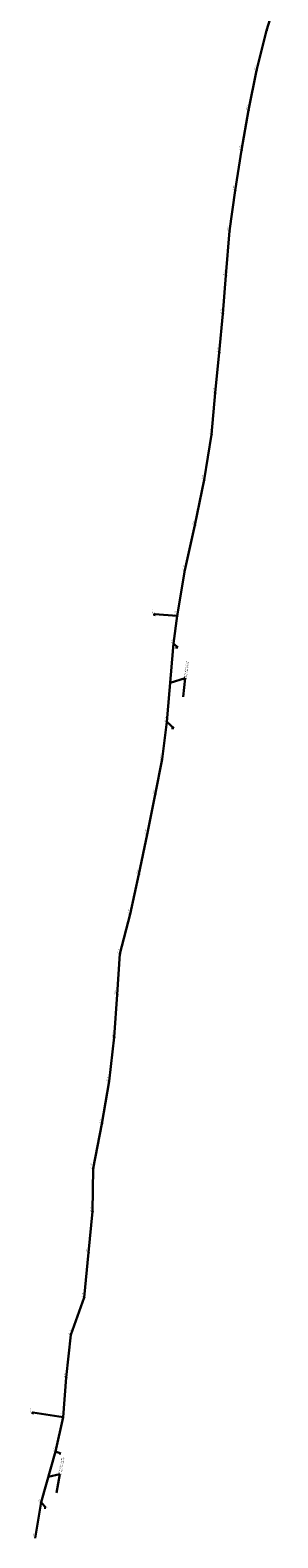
# Model space of a CAD drawing. Header units: metres. Extents: x 1311711 to 1330449, y 760333 to 801791.
# Tile 5 of 6: x 1322730 to 1323156, y 791428 to 794023. Entities that reach past the tile are written whole.
import ezdxf
from ezdxf import colors
from ezdxf.entities.mleader import LeaderData, LeaderLine
from ezdxf.enums import TextEntityAlignment as Align
from ezdxf.math import Vec2, Vec3

# ---------------------------------------------------------------- set-up
doc = ezdxf.new("R2010")
doc.units = ezdxf.units.M
for name, color, linetype, lineweight in [('АСУДД_Блок_Колодцы_ОПС', 174, 'Continuous', 30), ('АСУДД_Блок_подписи_редактируемые', 7, 'Continuous', 25), ('АСУДД_ТРАССА_[Г!63-6!110-4]_ГНБ_БК', 120, 'ASUD_TRAS_M', 30), ('АСУДД_ТРАССА_[Д!63-6!110-3]_ГОСТ_БК', 174, 'ASUD_TRAS_M', 30), ('АСУДД_ТРАССА_[З!110-4]_БК', 174, 'ASUD_TRAS_M', 30), ('АСУДД_ТРАССА_[З!63-6!110-3]_БК', 174, 'ASUD_TRAS_M', 30), ('АСУДД_ТРАССА_[З!90-4]_БК', 174, 'ASUD_TRAS_M', 30), ('Выноски_(I)', 7, 'Continuous', 30), ('Выноски_ГНБ_(I)', 7, 'Continuous', 30)]:
    doc.layers.add(name, color=color, linetype=linetype, lineweight=lineweight)
doc.styles.add('ESKD2', font='isocpeui.ttf')
doc.styles.get("Standard").update_dxf_attribs({"font": 'arial.ttf'})
doc.styles.add('ОПС', font='CS_Gost2304.shx', dxfattribs={"width": 0.75, "height": 2})
doc.linetypes.add('ASUD_TRAS_M', pattern='A,3,-0.5,["N",Standard,S=0.5,R=0,X=0,Y=-0.25],-1', length=4.5)

# ---------------------------------------------------------------- blocks, each defined once
blk = doc.blocks.new('_None')

msp = doc.modelspace()

# ---------------------------------------------------------------- linework, layer by layer
at = {"layer": 'АСУДД_Блок_Колодцы_ОПС', "linetype": 'Continuous'}
for centre, radius in [((1323136.591126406, 794021.9604118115), 0.4999999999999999), ((1323119.435480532, 793953.5793199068), 0.4999999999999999), ((1323105.818827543, 793885.0201862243), 0.4999999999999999), ((1323093.5987234, 793816.0522719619), 0.5), ((1323082.793764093, 793746.7782680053), 0.5), ((1323073.090117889, 793677.2651894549), 0.4999999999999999), ((1323066.820981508, 793600.8310003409), 0.4999999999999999), ((1323061.371842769, 793534.8816712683), 0.4999999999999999), ((1323055.354231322, 793468.1018595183), 0.5), ((1323048.279489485, 793398.6272729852), 0.4999999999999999), ((1323042.151978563, 793327.0878518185), 0.5), ((1323029.46270671, 793248.7331766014), 0.4999999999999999), ((1323013.51971577, 793170.8126922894), 0.4999999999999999), ((1322996.007884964, 793093.4194778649), 0.4999999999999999), ((1322943.810145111, 793017.7660375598), 0.5), ((1322982.877938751, 793014.8124761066), 0.4999999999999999), ((1322976.755999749, 792967.1575350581), 0.5), ((1322965.149891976, 792832.629167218), 0.4999999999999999), ((1322956.979931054, 792768.0782626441), 0.4999999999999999), ((1322945.166908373, 792707.6464723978), 0.4999999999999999), ((1322931.136950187, 792638.8365043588), 0.4999999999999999), ((1322917.255602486, 792570.2212149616), 0.4999999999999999), ((1322901.97769833, 792501.7990940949), 0.4999999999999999), ((1322884.466317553, 792433.2319112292), 0.5), ((1322879.840186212, 792363.0395755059), 0.5), ((1322874.586394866, 792289.827986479), 0.4999999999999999), ((1322865.722767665, 792214.4023392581), 0.5), ((1322853.472295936, 792140.9595211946), 0.5), ((1322838.464815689, 792064.1025713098), 0.4999999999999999), ((1322837.30617696, 791989.7238513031), 0.4999999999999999), ((1322830.506763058, 791919.1450456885), 0.5), ((1322823.237432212, 791841.765616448), 0.4999999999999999), ((1322799.850407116, 791777.7192723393), 0.5), ((1322792.319312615, 791703.9071850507), 0.4999999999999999), ((1322734.5877475, 791643.6794809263), 0.5), ((1322786.59898357, 791635.8812717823), 0.5), ((1322773.785369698, 791576.6183327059), 0.5), ((1322748.933035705, 791489.5924446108), 0.5)]:
    msp.add_circle(centre, radius, dxfattribs=at)
at = {"layer": 'АСУДД_ТРАССА_[Г!63-6!110-4]_ГНБ_БК'}
for p, q in [((1322965.149891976, 792832.629167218), (1322976.755999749, 792967.1575350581)), ((1322748.933035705, 791489.5924446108), (1322773.785369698, 791576.6183327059))]:
    msp.add_line(p, q, dxfattribs=at)
at = {"layer": 'АСУДД_ТРАССА_[Д!63-6!110-3]_ГОСТ_БК'}
msp.add_line((1322838.464815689, 792064.1025713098), (1322853.472295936, 792140.9595211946), dxfattribs=at)
at = {"layer": 'АСУДД_ТРАССА_[З!110-4]_БК'}
for p, q in [((1322943.810145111, 793017.7660375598), (1322982.877938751, 793014.8124761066)), ((1322734.5877475, 791643.6794809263), (1322786.59898357, 791635.8812717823))]:
    msp.add_line(p, q, dxfattribs=at)
at = {"layer": 'АСУДД_ТРАССА_[З!63-6!110-3]_БК'}
for p, q in [((1323136.591126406, 794021.9604118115), (1323155.972545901, 794084.5774651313)), ((1323119.435480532, 793953.5793199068), (1323136.591126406, 794021.9604118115)), ((1323105.818827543, 793885.0201862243), (1323119.435480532, 793953.5793199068)), ((1323093.5987234, 793816.0522719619), (1323105.818827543, 793885.0201862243)), ((1323082.793764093, 793746.7782680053), (1323093.5987234, 793816.0522719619)), ((1323073.090117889, 793677.2651894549), (1323082.793764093, 793746.7782680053)), ((1323066.820981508, 793600.8310003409), (1323073.090117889, 793677.2651894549)), ((1323061.371842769, 793534.8816712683), (1323066.820981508, 793600.8310003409)), ((1323055.354231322, 793468.1018595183), (1323061.371842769, 793534.8816712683)), ((1323048.279489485, 793398.6272729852), (1323055.354231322, 793468.1018595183)), ((1323042.151978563, 793327.0878518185), (1323048.279489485, 793398.6272729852)), ((1323029.46270671, 793248.7331766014), (1323042.151978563, 793327.0878518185)), ((1323013.51971577, 793170.8126922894), (1323029.46270671, 793248.7331766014)), ((1322996.007884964, 793093.4194778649), (1323013.51971577, 793170.8126922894)), ((1322982.877938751, 793014.8124761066), (1322996.007884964, 793093.4194778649)), ((1322976.755999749, 792967.1575350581), (1322982.877938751, 793014.8124761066)), ((1322956.979931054, 792768.0782626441), (1322965.149891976, 792832.629167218)), ((1322945.166908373, 792707.6464723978), (1322956.979931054, 792768.0782626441)), ((1322931.136950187, 792638.8365043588), (1322945.166908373, 792707.6464723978)), ((1322917.255602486, 792570.2212149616), (1322931.136950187, 792638.8365043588)), ((1322901.97769833, 792501.7990940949), (1322917.255602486, 792570.2212149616)), ((1322884.466317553, 792433.2319112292), (1322901.97769833, 792501.7990940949)), ((1322879.840186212, 792363.0395755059), (1322884.466317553, 792433.2319112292)), ((1322874.586394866, 792289.827986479), (1322879.840186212, 792363.0395755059)), ((1322865.722767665, 792214.4023392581), (1322874.586394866, 792289.827986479)), ((1322853.472295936, 792140.9595211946), (1322865.722767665, 792214.4023392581)), ((1322837.30617696, 791989.7238513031), (1322838.464815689, 792064.1025713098)), ((1322830.506763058, 791919.1450456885), (1322837.30617696, 791989.7238513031)), ((1322823.237432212, 791841.765616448), (1322830.506763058, 791919.1450456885)), ((1322799.850407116, 791777.7192723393), (1322823.237432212, 791841.765616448)), ((1322792.319312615, 791703.9071850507), (1322799.850407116, 791777.7192723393)), ((1322786.59898357, 791635.8812717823), (1322792.319312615, 791703.9071850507)), ((1322773.785369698, 791576.6183327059), (1322786.59898357, 791635.8812717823)), ((1322738.732132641, 791427.4526644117), (1322748.933035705, 791489.5924446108))]:
    msp.add_line(p, q, dxfattribs=at)
at = {"layer": 'АСУДД_ТРАССА_[З!90-4]_БК'}
for p, q in [((1322943.810145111, 793017.7660375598), (1322943.378620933, 793014.9848497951)), ((1322734.148967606, 791640.9204288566), (1322734.5877475, 791643.6794809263))]:
    msp.add_line(p, q, dxfattribs=at)

# ---------------------------------------------------------------- texts
at = {"layer": 'АСУДД_Блок_подписи_редактируемые', "lineweight": 30, "style": 'ESKD2'}
for rotation, p in [(76.44401167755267, (1323117.058811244, 793957.4980313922)), (79.62221840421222, (1323103.228553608, 793888.8011037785)), (81.19968190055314, (1323090.905348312, 793819.7604503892)), (80.63421848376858, (1323080.137116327, 793750.5128468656)), (85.3751854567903, (1323070.133892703, 793680.7674157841)), (85.3751854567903, (1323063.864756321, 793604.3332266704)), (85.20233799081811, (1323058.426196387, 793538.3927998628)), (84.43173747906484, (1323052.45607291, 793471.6522868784)), (83.82098182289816, (1323045.419341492, 793402.2083915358)), (81.89622564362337, (1323039.413723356, 793330.763013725)), (80.80617252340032, (1323026.794862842, 793252.4597656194)), (78.72374121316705, (1323010.989047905, 793174.633762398)), (77.76195258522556, (1322993.541712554, 793097.2824883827)), (82.15175654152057, (1322941.055526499, 793021.4289507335)), (86.30080328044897, (1322979.865523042, 793018.2664894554)), (82.15175654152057, (1322974.001381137, 792970.8204482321)), (82.15695888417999, (1322962.394940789, 792836.2918302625)), (82.1529696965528, (1322954.225234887, 792771.7411174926)), (78.97824689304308, (1322942.619292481, 792711.4562637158)), (78.76677367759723, (1322928.60341319, 792642.6556727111)), (78.76677367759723, (1322914.722065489, 792574.0403833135)), (78.23754499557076, (1322899.479545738, 792505.6415009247)), (79.43970489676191, (1322881.888100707, 792437.0210608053)), (86.25807649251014, (1322876.830347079, 792366.4958343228)), (84.35814485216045, (1322871.692799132, 792293.3821334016)), (82.35613020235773, (1322862.955101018, 792218.0554034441)), (79.97091319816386, (1322850.859059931, 792144.7246047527)), (86.71400771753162, (1322835.427568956, 792067.5347701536)), (87.03590835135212, (1322834.249695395, 791993.1389321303)), (85.20668675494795, (1322827.560850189, 791922.6559506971)), (83.32946299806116, (1322820.408110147, 791845.3711390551)), (68.19126618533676, (1322798.06084142, 791781.9385508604)), (82.7328548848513, (1322789.527686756, 791707.5419727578)), (86.14319901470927, (1322731.584844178, 791647.1417674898)), (86.14319901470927, (1322783.596080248, 791639.3435583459)), (81.81318388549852, (1322771.052443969, 791580.297459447)), (81.81318388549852, (1322746.200109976, 791493.271571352)), (78.99880048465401, (1322736.183150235, 791431.2615415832))]:
    msp.add_text('НК-', height=1.25, rotation=rotation, dxfattribs=at).set_placement(p, align=Align.RIGHT)
for s, height, rotation, p in [('3.589', 1.249999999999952, 76.70709215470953, (1323117.05881124, 793957.4980313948)), ('3.588', 1.249999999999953, 79.88529888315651, (1323103.228553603, 793888.801103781)), ('3.587', 1.249999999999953, 81.46276239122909, (1323090.905348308, 793819.7604503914)), ('3.586', 1.249999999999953, 80.89729897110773, (1323080.137116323, 793750.5128468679)), ('3.585', 1.249999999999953, 85.63826594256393, (1323070.133892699, 793680.7674157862)), ('3.584', 1.249999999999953, 85.63826594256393, (1323063.864756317, 793604.3332266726)), ('3.583', 1.24999999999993, 85.46541845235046, (1323058.426196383, 793538.3927998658)), ('3.582', 1.249999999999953, 84.69481796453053, (1323052.456072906, 793471.6522868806)), ('3.581', 1.249999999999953, 84.08406231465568, (1323045.419341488, 793402.2083915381)), ('3.580', 1.249999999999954, 82.15930611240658, (1323039.413723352, 793330.7630137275)), ('3.579', 1.249999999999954, 81.06925298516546, (1323026.794862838, 793252.4597656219)), ('3.578', 1.249999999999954, 78.98682170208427, (1323010.989047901, 793174.6337624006)), ('3.577', 1.249999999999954, 78.02503309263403, (1322993.541712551, 793097.2824883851)), ('3.575', 1.249999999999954, 82.41483703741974, (1322941.055526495, 793021.4289507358)), ('3.576', 1.249999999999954, 86.56388378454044, (1322979.865523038, 793018.2664894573)), ('3.573', 1.24999999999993, 82.41483701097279, (1322974.001381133, 792970.8204482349)), ('3.572', 1.249999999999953, 82.42003937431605, (1322962.394940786, 792836.2918302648)), ('3.570', 1.249999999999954, 82.41605016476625, (1322954.225234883, 792771.7411174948)), ('3.569', 1.249999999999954, 79.24132736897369, (1322942.619292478, 792711.4562637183)), ('3.568', 1.249999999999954, 79.02985414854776, (1322928.603413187, 792642.6556727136)), ('3.567', 1.249999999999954, 79.02985414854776, (1322914.722065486, 792574.0403833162)), ('3.566', 1.249999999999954, 78.5006254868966, (1322899.479545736, 792505.6415009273)), ('3.565', 1.249999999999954, 79.70278535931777, (1322881.888100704, 792437.021060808)), ('3.564', 1.249999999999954, 86.52115695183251, (1322876.830347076, 792366.4958343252)), ('3.563', 1.249999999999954, 84.62122531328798, (1322871.692799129, 792293.382133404)), ('3.562', 1.249999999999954, 82.619210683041, (1322862.955101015, 792218.0554034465)), ('3.561', 1.249999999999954, 80.23399365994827, (1322850.859059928, 792144.7246047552)), ('3.560', 1.249999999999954, 86.9770881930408, (1322835.427568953, 792067.5347701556)), ('3.559', 1.249999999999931, 87.29898885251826, (1322834.249695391, 791993.1389321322)), ('3.558', 1.249999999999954, 85.4697672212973, (1322827.560850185, 791922.6559506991)), ('3.557', 1.249999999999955, 83.59254344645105, (1322820.408110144, 791845.3711390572)), ('3.556', 1.249999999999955, 68.45434663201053, (1322798.060841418, 791781.9385508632)), ('3.555', 1.249999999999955, 82.99593534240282, (1322789.527686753, 791707.5419727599)), ('3.554', 1.24999999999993, 86.4062794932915, (1322731.584844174, 791647.141767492)), ('3.553', 1.24999999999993, 86.4062794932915, (1322783.596080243, 791639.3435583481)), ('3.552', 1.249999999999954, 82.0762643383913, (1322771.052443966, 791580.2974594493)), ('3.551', 1.249999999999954, 82.0762643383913, (1322746.200109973, 791493.2715713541)), ('3.550', 1.249999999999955, 79.26188094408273, (1322736.183150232, 791431.2615415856))]:
    msp.add_text(s, height=height, rotation=rotation, dxfattribs=at).set_placement(p)

# ---------------------------------------------------------------- leaders
at = {"layer": 'Выноски_(I)'}
ml = msp.add_multileader_mtext('Standard', dxfattribs=at)
ml.set_content('ГНБ (6тр. d=63мм+4тр. d=110мм)\\Pф-р ПНД d=500мм ПЭ-100 SDR11', color=7, style='ОПС')
ml.set_leader_properties(color=256, linetype='Continuous', lineweight=30)
ml.set_arrow_properties(name='NONE')
ml.build(insert=Vec2(0, 0))
ml.multileader.update_dxf_attribs({"text_left_attachment_type": 6, "text_right_attachment_type": 6, "dogleg_length": 0})
ctx = ml.context
ctx.base_point, ctx.char_height, ctx.landing_gap_size, ctx.plane_origin, ctx.plane_x_axis, ctx.plane_y_axis = Vec3(1322996.903636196, 792907.7614478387), 2, 0, Vec3(1323236.339396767, 792890.3456411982), Vec3(0.1218693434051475, 0.992546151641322), Vec3(-0.992546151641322, 0.1218693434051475)
ctx.left_attachment, ctx.right_attachment = 6, 6
notes = []
notes.append((ctx, [(0, (1, 1, 0), (1322996.903636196, 792907.7614478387), (0.1218693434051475, 0.992546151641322), 0, [(0, [(1322970.952945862, 792899.8933511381)], 0, [])])]))
ctx.mtext.insert, ctx.mtext.text_direction, ctx.mtext.rotation, ctx.mtext.flow_direction = Vec3(1322994.422270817, 792908.0661211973), Vec3(0.1218693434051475, 0.992546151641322), 1.448623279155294, 5
ml = msp.add_multileader_mtext('Standard', dxfattribs=at)
ml.set_content('ГНБ (6тр. d=63мм+4тр. d=110мм)\\Pф-р ПНД d=500мм ПЭ-100 SDR11', color=7, style='ОПС')
ml.set_leader_properties(color=256, linetype='Continuous', lineweight=30)
ml.set_arrow_properties(name='NONE')
ml.build(insert=Vec2(0, 0))
ml.multileader.update_dxf_attribs({"text_left_attachment_type": 6, "text_right_attachment_type": 6, "dogleg_length": 0})
ctx = ml.context
ctx.base_point, ctx.char_height, ctx.landing_gap_size, ctx.plane_origin, ctx.plane_x_axis, ctx.plane_y_axis = Vec3(1322781.213072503, 791537.7299734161), 2, 0, Vec3(1322993.89534782, 791461.3928460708), Vec3(0.1736481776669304, 0.984807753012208), Vec3(-0.984807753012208, 0.1736481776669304)
ctx.left_attachment, ctx.right_attachment = 6, 6
notes.append((ctx, [(0, (1, 1, 0), (1322781.213072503, 791537.7299734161), (0.1736481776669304, 0.984807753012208), 0, [(0, [(1322761.359202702, 791533.1053886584)], 0, [])])]))
ctx.mtext.insert, ctx.mtext.text_direction, ctx.mtext.rotation, ctx.mtext.flow_direction = Vec3(1322778.75105312, 791538.1640938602), Vec3(0.1736481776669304, 0.984807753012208), 1.396263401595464, 5
at = {"layer": 'Выноски_ГНБ_(I)'}
ml = msp.add_multileader_mtext('Standard', dxfattribs=at)
ml.set_content('3.10', color=7, style='ОПС')
ml.set_leader_properties(color=256, linetype='Continuous', lineweight=30)
ml.set_arrow_properties(name='NONE')
ml.build(insert=Vec2(0, 0))
ml.multileader.update_dxf_attribs({"text_left_attachment_type": 6, "text_right_attachment_type": 6, "dogleg_length": 0})
ctx = ml.context
ctx.base_point, ctx.char_height, ctx.landing_gap_size, ctx.plane_origin = Vec3(1322984.115541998, 792960.1897534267), 2, 0, Vec3(1322999.392532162, 792973.241356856)
ctx.left_attachment, ctx.right_attachment = 6, 6
notes.append((ctx, [(0, (1, 1, 0), (1322984.115541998, 792960.1897534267), (1, 0), 0, [(0, [(1322976.755999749, 792967.1575350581)], 0, [])])]))
ctx.mtext.insert, ctx.mtext.flow_direction = Vec3(1322984.115541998, 792962.5897534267), 5
ml = msp.add_multileader_mtext('Standard', dxfattribs=at)
ml.set_content('3.10', color=7, style='ОПС')
ml.set_leader_properties(color=256, linetype='Continuous', lineweight=30)
ml.set_arrow_properties(name='NONE')
ml.build(insert=Vec2(0, 0))
ml.multileader.update_dxf_attribs({"text_left_attachment_type": 6, "text_right_attachment_type": 6, "dogleg_length": 0})
ctx = ml.context
ctx.base_point, ctx.char_height, ctx.landing_gap_size, ctx.plane_origin = Vec3(1322977.439427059, 792821.8414434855), 2, 0, Vec3(1323205.596385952, 792858.443538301)
ctx.left_attachment, ctx.right_attachment = 6, 6
notes.append((ctx, [(0, (1, 1, 0), (1322977.439427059, 792821.8414434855), (1, 0), 0, [(0, [(1322965.149891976, 792832.629167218)], 0, [])])]))
ctx.mtext.insert, ctx.mtext.flow_direction = Vec3(1322977.439427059, 792824.2414434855), 5
ml = msp.add_multileader_mtext('Standard', dxfattribs=at)
ml.set_content('3.9', color=7, style='ОПС')
ml.set_leader_properties(color=256, linetype='Continuous', lineweight=30)
ml.set_arrow_properties(name='NONE')
ml.build(insert=Vec2(0, 0))
ml.multileader.update_dxf_attribs({"text_left_attachment_type": 6, "text_right_attachment_type": 6, "dogleg_length": 0})
ctx = ml.context
ctx.base_point, ctx.char_height, ctx.landing_gap_size, ctx.plane_origin = Vec3(1322783.058101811, 791573.6552620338), 2, 0, Vec3(1322756.948483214, 791544.2885617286)
ctx.left_attachment, ctx.right_attachment = 6, 6
notes.append((ctx, [(0, (1, 1, 0), (1322783.058101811, 791573.6552620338), (1, 0), 0, [(0, [(1322773.785369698, 791576.6183327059)], 0, [])])]))
ctx.mtext.insert, ctx.mtext.flow_direction = Vec3(1322783.058101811, 791576.0552620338), 5
ml = msp.add_multileader_mtext('Standard', dxfattribs=at)
ml.set_content('3.9', color=7, style='ОПС')
ml.set_leader_properties(color=256, linetype='Continuous', lineweight=30)
ml.set_arrow_properties(name='NONE')
ml.build(insert=Vec2(0, 0))
ml.multileader.update_dxf_attribs({"text_left_attachment_type": 6, "text_right_attachment_type": 6, "dogleg_length": 0})
ctx = ml.context
ctx.base_point, ctx.char_height, ctx.landing_gap_size, ctx.plane_origin = Vec3(1322757.16417662, 791479.6149208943), 2, 0, Vec3(1322981.962869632, 791468.1286137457)
ctx.left_attachment, ctx.right_attachment = 6, 6
notes.append((ctx, [(0, (1, 1, 0), (1322757.16417662, 791479.6149208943), (1, 0), 0, [(0, [(1322748.933035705, 791489.5924446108)], 0, [])])]))
ctx.mtext.insert, ctx.mtext.flow_direction = Vec3(1322757.16417662, 791482.0149208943), 5
for ctx, leaders in notes:
    for number, flags, end, landing, length, lines in leaders:
        leader = LeaderData()
        leader.index, (leader.has_last_leader_line, leader.has_dogleg_vector, leader.attachment_direction) = number, flags
        leader.last_leader_point, leader.dogleg_vector, leader.dogleg_length = Vec3(end), Vec3(landing), length
        for number, points, colour, breaks in lines:
            line = LeaderLine()
            line.index, line.vertices, line.color, line.breaks = number, Vec3.list(points), colors.encode_raw_color(colour), breaks
            leader.lines.append(line)
        ctx.leaders.append(leader)

doc.saveas('drawing.dxf')
